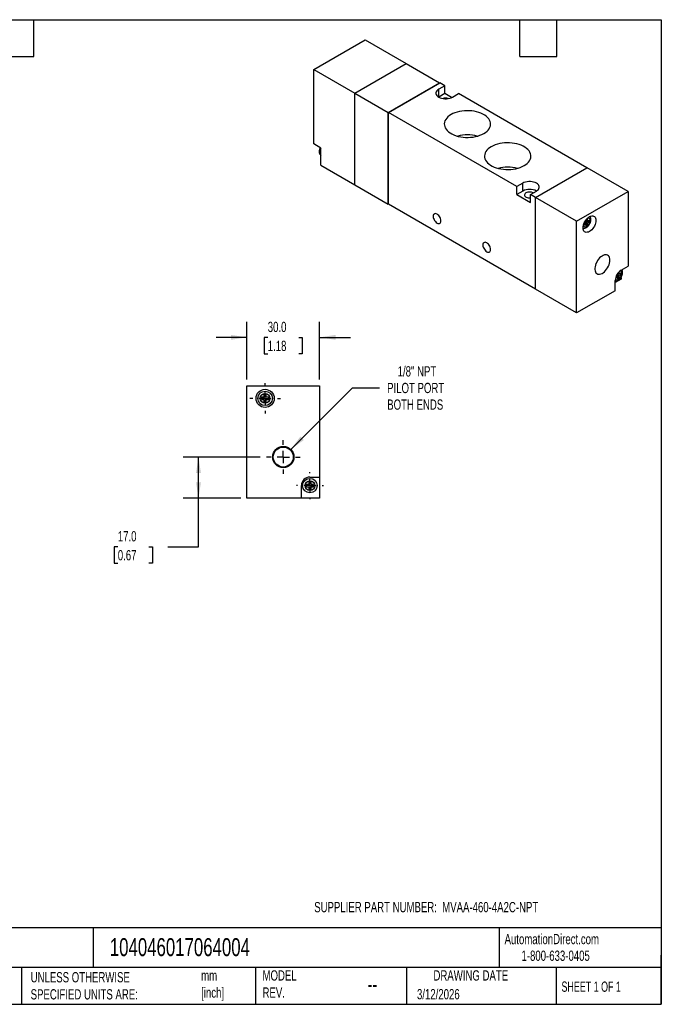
# Model space of a CAD drawing. Header units: millimetres. Extents: x 13 to 546, y 13 to 419.
# Tile 2 of 2: x 281 to 546, y 13 to 419. Entities that reach past the tile are written whole.
import ezdxf

# ---------------------------------------------------------------- set-up
doc = ezdxf.new("R2010")
doc.units = ezdxf.units.MM
doc.header["$LTSCALE"] = 2
doc.linetypes.add('SLD-Center', pattern=[19.05, 15.24, -1.27, 1.27, -1.27])
doc.linetypes.add('SLD-Solid', pattern=[0])
doc.layers.add('CENTER', color=40, linetype='SLD-Center')
doc.layers.add('DIMENSIONS', color=140, linetype='SLD-Solid', lineweight=25)
doc.layers.add('TEXT', color=140, linetype='SLD-Solid', lineweight=25)
doc.styles.add('SLDTEXTSTYLE0', font='TXT', dxfattribs={"width": 0.7})
doc.styles.add('SLDTEXTSTYLE1', font='TXT', dxfattribs={"width": 0.65})
doc.dimstyles.new('SLDDIMSTYLE0', dxfattribs={"dimtxt": 4.316016, "dimasz": 6.604, "dimexe": 0, "dimexo": 0.0625, "dimgap": 1.079004, "dimtad": 0, "dimtih": 1, "dimtoh": 1, "dimdec": 1, "dimrnd": 1e-09, "dimzin": 4, "dimdsep": 46, "dimtxsty": 'SLDTEXTSTYLE0', "dimsah": 1, "dimcen": 0.09, "dimadec": 0, "dimazin": 1, "dimtfac": 1, "dimtdec": 1, "dimtmove": 0, "dimatfit": 0, "dimfxl": 0, "dimfrac": 2, "dimtolj": 1, "dimtzin": 12, "dimarcsym": 0})
doc.dimstyles.new('SLDDIMSTYLE2', dxfattribs={"dimtxt": 4.316016, "dimasz": 6.604, "dimexe": 0, "dimexo": 0.0625, "dimgap": 1.079004, "dimtad": 0, "dimtih": 1, "dimtoh": 1, "dimdec": 1, "dimrnd": 1e-09, "dimzin": 4, "dimdsep": 46, "dimtxsty": 'SLDTEXTSTYLE0', "dimsah": 1, "dimcen": 0.09, "dimadec": 0, "dimazin": 1, "dimtfac": 1, "dimtdec": 1, "dimtofl": 0, "dimtmove": 0, "dimatfit": 3, "dimfxl": 0, "dimfrac": 2, "dimtolj": 1, "dimtzin": 12, "dimarcsym": 0})
doc.dimstyles.new('SLDDIMSTYLE4', dxfattribs={"dimtxt": 4.316016, "dimasz": 6.604, "dimexe": 0, "dimexo": 0.0625, "dimgap": 1.079004, "dimtad": 0, "dimtih": 1, "dimtoh": 1, "dimdec": 1, "dimrnd": 1e-09, "dimzin": 12, "dimdsep": 46, "dimtxsty": 'SLDTEXTSTYLE0', "dimsah": 1, "dimcen": 0, "dimadec": 0, "dimazin": 3, "dimtfac": 1, "dimtdec": 1, "dimtofl": 0, "dimtmove": 0, "dimatfit": 3, "dimfxl": 0, "dimfrac": 2, "dimtolj": 1, "dimtzin": 12, "dimarcsym": 0})

# ---------------------------------------------------------------- blocks, each defined once
blk = doc.blocks.new('_D_6')
at = {"layer": 'DIMENSIONS'}
for p, q in [((380.54, 238.59), (348.68, 238.59)), ((355.03, 221.59), (355.03, 238.59)), ((372.49, 221.59), (348.68, 221.59)), ((355.03, 201.59), (355.03, 221.59)), ((321.72, 201.59), (320.27, 201.59)), ((320.27, 201.59), (320.27, 194.73)), ((334.55, 201.59), (336, 201.59)), ((336, 201.59), (336, 194.73)), ((342.33, 201.59), (355.03, 201.59)), ((320.27, 194.73), (321.72, 194.73)), ((336, 194.73), (334.55, 194.73))]:
    blk.add_line(p, q, dxfattribs=at)
for points in [[(355.03, 238.59), (354.01, 231.98), (356.05, 231.98)], [(355.03, 221.59), (356.05, 228.19), (354.01, 228.19)]]:
    blk.add_solid(points, dxfattribs=at)
at = {"layer": 'DIMENSIONS', "char_height": 4.233, "attachment_point": 1, "style": 'SLDTEXTSTYLE0'}
for s, insert in [('17.0', (321.72, 208.01)), ('0.67', (321.72, 200.18))]:
    blk.add_mtext(s, dxfattribs=dict(at, insert=insert))
blk = doc.blocks.new('_D_7')
at = {"layer": 'DIMENSIONS'}
for p, q in [((393.15, 241.7), (418.63, 267.18)), ((418.63, 267.18), (429.74, 267.18))]:
    blk.add_line(p, q, dxfattribs=at)
blk.add_solid([(393.15, 241.7), (398.53, 245.65), (397.1, 247.09)], dxfattribs=at)
at = {"layer": 'DIMENSIONS', "char_height": 4.233, "attachment_point": 1, "style": 'SLDTEXTSTYLE0'}
for s, insert in [('1/8" NPT', (437.25, 276.07)), ('PILOT PORT', (432.91, 269.21)), ('BOTH ENDS', (432.95, 262.35))]:
    blk.add_mtext(s, dxfattribs=dict(at, insert=insert))
blk = doc.blocks.new('_D_8')
at = {"layer": 'DIMENSIONS'}
for p, q in [((375.03, 270.53), (375.03, 294.34)), ((405.03, 270.53), (405.03, 294.34)), ((375.03, 287.99), (362.33, 287.99)), ((383.62, 287.99), (382.17, 287.99)), ((382.17, 287.99), (382.17, 281.13)), ((396.44, 287.99), (397.89, 287.99)), ((397.89, 287.99), (397.89, 281.13)), ((405.03, 287.99), (417.73, 287.99)), ((382.17, 281.13), (383.62, 281.13)), ((397.89, 281.13), (396.44, 281.13))]:
    blk.add_line(p, q, dxfattribs=at)
for points in [[(375.03, 287.99), (368.43, 289), (368.43, 286.97)], [(405.03, 287.99), (411.63, 286.97), (411.63, 289)]]:
    blk.add_solid(points, dxfattribs=at)
at = {"layer": 'DIMENSIONS', "char_height": 4.233, "attachment_point": 1, "style": 'SLDTEXTSTYLE0'}
for s, insert in [('30.0', (383.62, 294.41)), ('1.18', (383.62, 286.58))]:
    blk.add_mtext(s, dxfattribs=dict(at, insert=insert))
blk = doc.blocks.new('SW_CENTERMARKSYMBOL_2')
at = {"layer": 'CENTER', "color": 0}
for p, q in [((0, 5.08), (0, 6.95)), ((-5.08, 0), (-6.95, 0)), ((0, 0), (-2.54, 0)), ((0, 0), (0, 2.54)), ((0, 0), (0, -2.54)), ((0, 0), (2.54, 0)), ((5.08, 0), (6.95, 0)), ((0, -5.08), (0, -6.95))]:
    blk.add_line(p, q, dxfattribs=at)
blk = doc.blocks.new('SW_CENTERMARKSYMBOL_3')
at = {"layer": 'CENTER', "color": 0}
for p, q in [((0, 5.08), (0, 5.54)), ((-5.08, 0), (-5.54, 0)), ((0, 0), (-2.54, 0)), ((0, 0), (0, 2.54)), ((0, 0), (0, -2.54)), ((0, 0), (2.54, 0)), ((5.08, 0), (5.54, 0)), ((0, -5.08), (0, -5.54))]:
    blk.add_line(p, q, dxfattribs=at)
blk = doc.blocks.new('SW_CENTERMARKSYMBOL_4')
at = {"layer": 'CENTER', "color": 0}
for p, q in [((0, 5.08), (0, 6.29)), ((-5.08, 0), (-6.29, 0)), ((0, 0), (-2.54, 0)), ((0, 0), (0, 2.54)), ((0, 0), (0, -2.54)), ((0, 0), (2.54, 0)), ((5.08, 0), (6.29, 0)), ((0, -5.08), (0, -6.29))]:
    blk.add_line(p, q, dxfattribs=at)

msp = doc.modelspace()

# ---------------------------------------------------------------- linework, layer by layer
for p, q in [((402.61, 398.58), (423.83, 410.83)), ((423.83, 410.83), (440.73, 401.07)), ((402.61, 398.58), (419.51, 388.83)), ((402.61, 367.8), (402.61, 398.58)), ((419.51, 388.83), (440.73, 401.07)), ((419.58, 388.79), (440.8, 401.03)), ((440.73, 401.07), (440.73, 400.99)), ((440.8, 401.03), (454.58, 393.07)), ((433.37, 380.83), (454.58, 393.07)), ((433.41, 380.81), (454.62, 393.05)), ((456.71, 391.85), (454.23, 390.42)), ((454.23, 387.15), (454.23, 390.42)), ((454.58, 393.07), (454.58, 393.03)), ((456.71, 391.85), (454.62, 393.05)), ((456.71, 388.58), (456.71, 391.85)), ((419.51, 350.94), (419.51, 388.83)), ((419.58, 388.79), (433.37, 380.83)), ((419.58, 350.9), (419.58, 388.79)), ((456.71, 388.58), (454.23, 387.15)), ((459.51, 386.96), (456.71, 388.58)), ((459.89, 387.15), (462.36, 388.58)), ((515.36, 357.99), (462.36, 388.58)), ((433.37, 342.94), (433.37, 380.83)), ((433.41, 342.92), (433.41, 380.81)), ((486.4, 350.21), (433.41, 380.81)), ((405.51, 366.13), (402.61, 367.8)), ((405.51, 359.02), (405.51, 366.13)), ((405.51, 359.02), (419.51, 350.94)), ((494.15, 345.74), (515.36, 357.99)), ((494.18, 345.72), (515.32, 357.93)), ((494.22, 345.7), (515.43, 357.95)), ((515.32, 357.93), (515.36, 357.91)), ((515.36, 357.99), (515.36, 357.91)), ((532.37, 348.17), (515.43, 357.95)), ((419.58, 350.98), (419.51, 350.94)), ((419.58, 350.9), (433.37, 342.94)), ((488.88, 351.64), (486.4, 350.21)), ((486.4, 346.94), (486.4, 350.21)), ((488.88, 348.37), (488.88, 351.64)), ((488.88, 348.37), (486.4, 346.94)), ((486.4, 346.94), (492.06, 343.68)), ((492.06, 346.94), (494.54, 348.37)), ((492.06, 343.68), (492.06, 346.94)), ((494.15, 345.74), (492.06, 346.94)), ((494.15, 307.85), (494.15, 345.74)), ((494.18, 345.72), (494.22, 345.7)), ((494.18, 307.91), (494.18, 345.72)), ((511.15, 335.92), (494.22, 345.7)), ((494.22, 307.81), (494.22, 345.7)), ((511.15, 335.92), (532.37, 348.17)), ((532.37, 348.17), (532.37, 317.39)), ((433.41, 342.96), (433.37, 342.94)), ((494.15, 307.85), (433.41, 342.92)), ((511.15, 298.04), (511.15, 335.92)), ((514.97, 335.6), (514.26, 335.19)), ((514.26, 335.19), (514.26, 334.37)), ((514.26, 335.19), (514.97, 334.78)), ((514.26, 334.37), (514.97, 334.78)), ((515.68, 336.82), (514.97, 336.41)), ((514.97, 336.41), (514.97, 335.6)), ((514.97, 336.41), (515.68, 336)), ((515.68, 336), (514.97, 335.6)), ((514.97, 335.6), (514.97, 334.78)), ((514.97, 335.6), (515.68, 335.19)), ((514.97, 334.78), (514.97, 333.96)), ((514.97, 334.78), (515.68, 334.37)), ((514.97, 333.96), (515.68, 334.37)), ((515.68, 336), (515.68, 336.82)), ((516.39, 336.41), (515.68, 336)), ((515.68, 336), (515.68, 336)), ((515.68, 336), (516.39, 335.6)), ((515.68, 335.19), (516.39, 335.6)), ((515.68, 334.37), (515.68, 335.19)), ((516.39, 335.6), (516.39, 336.41)), ((529.54, 315.75), (532.37, 317.39)), ((527.35, 312.96), (527.35, 312.53)), ((527.35, 312.53), (528.05, 312.94)), ((527.47, 313.27), (528.05, 312.94)), ((528.05, 313.75), (527.56, 313.47)), ((528.05, 314.32), (528.05, 313.75)), ((528.76, 314.16), (528.05, 313.75)), ((528.05, 313.75), (528.05, 312.94)), ((528.05, 313.75), (528.76, 313.34)), ((528.05, 312.94), (528.05, 312.12)), ((528.05, 312.94), (528.76, 312.53)), ((528.18, 314.5), (528.76, 314.16)), ((528.76, 314.98), (528.39, 314.76)), ((528.76, 314.16), (528.76, 314.98)), ((529.47, 314.57), (528.76, 314.16)), ((528.76, 314.16), (528.76, 314.16)), ((528.76, 314.16), (529.47, 313.75)), ((528.76, 313.34), (529.47, 313.75)), ((528.76, 312.53), (528.76, 313.34)), ((529.47, 313.75), (529.47, 314.57)), ((529.47, 311.96), (527.06, 310.57)), ((527.06, 307.22), (527.06, 311.47)), ((528.05, 312.12), (528.76, 312.53)), ((529.47, 312.73), (529.47, 311.96)), ((494.22, 307.89), (494.15, 307.85)), ((494.18, 307.91), (494.22, 307.89)), ((511.15, 298.04), (494.22, 307.81)), ((527.06, 307.22), (511.15, 298.04)), ((375.03, 221.59), (375.03, 267.99)), ((375.03, 267.99), (405.03, 267.99)), ((383.03, 264.29), (382.03, 264.29)), ((382.03, 264.29), (382.03, 263.29)), ((383.03, 263.29), (383.03, 264.29)), ((405.03, 267.99), (405.03, 230.29)), ((382.03, 263.29), (381.03, 263.29)), ((381.03, 263.29), (381.03, 262.29)), ((381.03, 262.29), (382.03, 262.29)), ((382.03, 262.29), (382.03, 261.29)), ((382.03, 261.29), (383.03, 261.29)), ((384.03, 263.29), (383.03, 263.29)), ((383.03, 261.29), (383.03, 262.29)), ((383.03, 262.29), (384.03, 262.29)), ((384.03, 262.29), (384.03, 263.29)), ((401.53, 228.29), (400.53, 228.29)), ((400.53, 228.29), (400.53, 227.29)), ((401.03, 230.29), (405.03, 230.29)), ((401.53, 227.29), (401.53, 228.29)), ((405.03, 230.29), (405.03, 221.59)), ((397.53, 221.59), (397.53, 226.79)), ((400.53, 227.29), (399.53, 227.29)), ((399.53, 227.29), (399.53, 226.29)), ((399.53, 226.29), (400.53, 226.29)), ((400.53, 226.29), (400.53, 225.29)), ((400.53, 225.29), (401.53, 225.29)), ((402.53, 227.29), (401.53, 227.29)), ((401.53, 225.29), (401.53, 226.29)), ((401.53, 226.29), (402.53, 226.29)), ((402.53, 226.29), (402.53, 227.29)), ((397.53, 221.59), (375.03, 221.59)), ((405.03, 221.59), (397.53, 221.59))]:
    msp.add_line(p, q)
at = {"flags": 128}
for points in [[(454.23, 390.42), (453.78, 390.11), (453.43, 389.76), (453.2, 389.38), (453.07, 388.99), (453.07, 388.58), (453.2, 388.19), (453.43, 387.81), (453.78, 387.46), (454.23, 387.15), (454.76, 386.89), (455.37, 386.69), (456.02, 386.56), (456.71, 386.49), (457.41, 386.49), (458.09, 386.56), (458.75, 386.69), (459.35, 386.89), (459.89, 387.15)], [(459.31, 379.94), (458.61, 379.49), (458.01, 379.01), (457.5, 378.48), (457.09, 377.93), (456.79, 377.36), (456.59, 376.78), (456.51, 376.18), (456.53, 375.58), (456.67, 374.99), (456.92, 374.41), (457.28, 373.85), (457.74, 373.31), (458.3, 372.81), (458.95, 372.34), (459.68, 371.92), (460.49, 371.54), (461.36, 371.22), (462.29, 370.95), (463.27, 370.75), (464.27, 370.6), (465.3, 370.52), (466.33, 370.51), (467.37, 370.55), (468.38, 370.67), (469.38, 370.84), (470.33, 371.08), (471.23, 371.37), (472.07, 371.72), (472.84, 372.12), (473.54, 372.57), (474.14, 373.05), (474.65, 373.57), (475.06, 374.12), (475.36, 374.7), (475.56, 375.28), (475.64, 375.88), (475.61, 376.48), (475.47, 377.07), (475.22, 377.65), (474.87, 378.21), (474.41, 378.75), (473.85, 379.25), (473.2, 379.72), (472.47, 380.14), (471.66, 380.52), (470.79, 380.84), (469.86, 381.11), (468.88, 381.31), (467.88, 381.46), (466.85, 381.54), (465.82, 381.55), (464.78, 381.5), (463.76, 381.39), (462.77, 381.22), (461.82, 380.98), (460.92, 380.69), (460.08, 380.34), (459.31, 379.94)], [(475.92, 366.67), (475.23, 366.22), (474.63, 365.74), (474.12, 365.22), (473.71, 364.67), (473.4, 364.1), (473.21, 363.51), (473.12, 362.91), (473.15, 362.31), (473.29, 361.72), (473.54, 361.14), (473.9, 360.58), (474.36, 360.04), (474.92, 359.54), (475.57, 359.07), (476.3, 358.65), (477.11, 358.27), (477.98, 357.95), (478.91, 357.69), (479.88, 357.48), (480.89, 357.34), (481.92, 357.26), (482.95, 357.24), (483.98, 357.29), (485, 357.4), (485.99, 357.58), (486.94, 357.81), (487.85, 358.11), (488.69, 358.46), (489.46, 358.86), (490.15, 359.3), (490.76, 359.79), (491.27, 360.31), (491.68, 360.86), (491.98, 361.43), (492.18, 362.02), (492.26, 362.61), (492.23, 363.21), (492.09, 363.8), (491.84, 364.38), (491.48, 364.95), (491.02, 365.48), (490.47, 365.99), (489.82, 366.45), (489.08, 366.88), (488.28, 367.25), (487.4, 367.57), (486.47, 367.84), (485.5, 368.04), (484.5, 368.19), (483.47, 368.27), (482.43, 368.29), (481.4, 368.24), (480.38, 368.12), (479.39, 367.95), (478.44, 367.71), (477.54, 367.42), (476.7, 367.07), (475.92, 366.67)], [(494.54, 348.37), (494.98, 348.68), (495.33, 349.03), (495.57, 349.41), (495.69, 349.81), (495.69, 350.21), (495.57, 350.6), (495.33, 350.98), (494.98, 351.33), (494.54, 351.64), (494, 351.9), (493.4, 352.1), (492.74, 352.24), (492.06, 352.31), (491.36, 352.31), (490.67, 352.24), (490.02, 352.1), (489.41, 351.9), (488.88, 351.64)], [(490.22, 347.6), (489.92, 347.38), (489.71, 347.12), (489.62, 346.85), (489.63, 346.56), (489.76, 346.29), (489.99, 346.04), (490.31, 345.83), (490.71, 345.67), (491.16, 345.57), (491.65, 345.53), (492.06, 345.55)], [(455.11, 336.1), (455.07, 336.53), (454.96, 336.99), (454.77, 337.45), (454.52, 337.88), (454.21, 338.28), (453.88, 338.61), (453.52, 338.86), (453.17, 339.02), (452.83, 339.07), (452.53, 339.03), (452.28, 338.88), (452.09, 338.64), (451.97, 338.32), (451.93, 337.94), (451.97, 337.51), (452.09, 337.05), (452.28, 336.59), (452.53, 336.16), (452.83, 335.76), (453.17, 335.43), (453.52, 335.18), (453.88, 335.02), (454.21, 334.97), (454.52, 335.01), (454.77, 335.16), (454.96, 335.4), (455.07, 335.72), (455.11, 336.1)], [(513.8, 333.21), (513.84, 333.76), (513.96, 334.35), (514.16, 334.94), (514.42, 335.53), (514.75, 336.1), (515.13, 336.63), (515.55, 337.09), (516, 337.49), (516.46, 337.8), (516.92, 338.02), (517.36, 338.14), (517.78, 338.16), (518.16, 338.07), (518.49, 337.88), (518.75, 337.6), (518.95, 337.22), (519.07, 336.78), (519.11, 336.27), (519.07, 335.71), (518.95, 335.13), (518.75, 334.53), (518.49, 333.94), (518.16, 333.38), (517.78, 332.85), (517.36, 332.39), (516.92, 331.99), (516.46, 331.68), (516, 331.46), (515.55, 331.34), (515.13, 331.32), (514.75, 331.41), (514.42, 331.6), (514.16, 331.88), (513.96, 332.25), (513.84, 332.7), (513.8, 333.21)], [(513.94, 334.26), (513.95, 334.21), (514.07, 333.91), (514.27, 333.7), (514.52, 333.58), (514.82, 333.58), (515.15, 333.67), (515.5, 333.87), (515.83, 334.15), (516.13, 334.51), (516.38, 334.92), (516.58, 335.36), (516.7, 335.79), (516.74, 336.21)], [(516.74, 336.21), (516.7, 336.58), (516.58, 336.87), (516.38, 337.09), (516.13, 337.2), (515.83, 337.21), (515.62, 337.16)], [(475.62, 324.26), (475.58, 324.7), (475.46, 325.15), (475.27, 325.61), (475.02, 326.05), (474.72, 326.44), (474.38, 326.77), (474.03, 327.02), (473.68, 327.18), (473.34, 327.24), (473.04, 327.19), (472.79, 327.05), (472.6, 326.81), (472.48, 326.49), (472.44, 326.1), (472.48, 325.67), (472.6, 325.21), (472.79, 324.75), (473.04, 324.32), (473.34, 323.93), (473.68, 323.6), (474.03, 323.35), (474.38, 323.19), (474.72, 323.13), (475.02, 323.17), (475.27, 323.32), (475.46, 323.56), (475.58, 323.88), (475.62, 324.26)], [(524.88, 319.84), (524.84, 320.39), (524.72, 320.89), (524.52, 321.31), (524.25, 321.64), (523.92, 321.88), (523.53, 322.02), (523.1, 322.06), (522.63, 322), (522.14, 321.83), (521.63, 321.56), (521.14, 321.21), (520.65, 320.77), (520.2, 320.26), (519.79, 319.69), (519.43, 319.08), (519.13, 318.44), (518.89, 317.8), (518.73, 317.15), (518.65, 316.54), (518.65, 315.96), (518.73, 315.43), (518.89, 314.97), (519.13, 314.6), (519.43, 314.31), (519.79, 314.11), (520.2, 314.02), (520.65, 314.04), (521.14, 314.15), (521.63, 314.37), (522.14, 314.68), (522.63, 315.08), (523.1, 315.56), (523.53, 316.1), (523.92, 316.69), (524.25, 317.32), (524.52, 317.96), (524.72, 318.61), (524.84, 319.24), (524.88, 319.84)], [(527.12, 312.12), (527.15, 312.07), (527.35, 311.85), (527.6, 311.74), (527.9, 311.73), (528.24, 311.83), (528.58, 312.03), (528.91, 312.31), (529.21, 312.67), (529.46, 313.08), (529.66, 313.51), (529.78, 313.95), (529.82, 314.36)], [(529.82, 314.36), (529.78, 314.73), (529.66, 315.03), (529.46, 315.24), (529.21, 315.36), (529, 315.37)]]:
    msp.add_lwpolyline(points, dxfattribs=at)
for centre, radius in [((382.53, 262.79), 3.75), ((382.53, 262.79), 3), ((382.53, 262.79), 2), ((390.03, 238.59), 4.41), ((390.03, 238.59), 4.13), ((401.03, 226.79), 3), ((401.03, 226.79), 2)]:
    msp.add_circle(centre, radius)
for centre, radius, start, end in [((457.06, 383.32), 3.42, 71.6936, 108.3064), ((466.07, 356.28), 15.27, 74.7982, 105.2018), ((407.87, 364.49), 2.72, 150.1261, 209.8739), ((482.69, 343.01), 15.27, 74.7982, 105.2018), ((491.71, 342.94), 6.12, 62.4863, 117.5191), ((491.71, 344.76), 3.2, 62.3839, 117.6263), ((532.44, 311.22), 5.38, 122.6055, 177.3945), ((401.03, 226.79), 3.5, 90, 180)]:
    msp.add_arc(centre, radius, start, end)
for points, knots in [([(405.25, 366.27), (405.24, 366.24), (405.13, 366.05), (405, 365.67), (404.88, 365.14), (404.85, 364.63), (404.9, 364.16), (405.03, 363.75), (405.23, 363.39), (405.42, 363.2), (405.51, 363.11)], [0, 0, 0, 0, 0.0280093, 0.1767138, 0.3277016, 0.4823192, 0.6216983, 0.7537515, 0.8791055, 1, 1, 1, 1]), ([(513.81, 332.99), (513.87, 332.99), (514.06, 332.96), (514.39, 333.01), (514.8, 333.13), (515.21, 333.34), (515.61, 333.64), (515.99, 334.01), (516.33, 334.45), (516.61, 334.92), (516.83, 335.43), (516.97, 335.95), (517.03, 336.35), (517.03, 336.67), (517.02, 336.97), (516.94, 337.34), (516.82, 337.67), (516.7, 337.83), (516.66, 337.88)], [0, 0, 0, 0, 0.027325, 0.091837, 0.159212, 0.230614, 0.30556, 0.382037, 0.458411, 0.534655, 0.611279, 0.688788, 0.767919, 0.788899, 0.834207, 0.904711, 0.971283, 1, 1, 1, 1]), ([(527.06, 311.13), (527.2, 311.14), (527.47, 311.16), (527.88, 311.29), (528.29, 311.5), (528.7, 311.8), (529.07, 312.17), (529.41, 312.6), (529.69, 313.08), (529.91, 313.59), (530.06, 314.11), (530.11, 314.51), (530.12, 314.83), (530.1, 315.12), (530.02, 315.5), (529.92, 315.79), (529.83, 315.91), (529.82, 315.92)], [0, 0, 0, 0, 0.067873, 0.138803, 0.213972, 0.292871, 0.373383, 0.453786, 0.534052, 0.61472, 0.696318, 0.779623, 0.80171, 0.849408, 0.923632, 0.993716, 1, 1, 1, 1])]:
    msp.add_open_spline(points, degree=3, knots=knots)
at = {"layer": 'TEXT'}
for p, q in [((12.7, 419.1), (546.1, 419.1)), ((287.02, 403.86), (287.02, 419.1)), ((487.68, 403.86), (487.68, 419.1)), ((502.92, 403.86), (502.92, 419.1)), ((546.1, 419.1), (546.1, 12.7)), ((271.78, 403.86), (287.02, 403.86)), ((487.68, 403.86), (502.92, 403.86)), ((546.1, 44.25), (12.7, 44.25)), ((311.52, 44.25), (311.52, 27.94)), ((479.15, 44.25), (479.15, 27.94)), ((546.1, 12.7), (546.1, 33.02)), ((546.1, 27.94), (12.7, 27.94)), ((282, 27.94), (282, 12.7)), ((378.6, 27.94), (378.6, 12.7)), ((440.93, 27.94), (440.93, 12.7)), ((502.7, 27.94), (502.7, 12.7)), ((12.7, 12.7), (546.1, 12.7))]:
    msp.add_line(p, q, dxfattribs=at)

# ---------------------------------------------------------------- block references
at = {"layer": 'CENTER'}
for name, p in [('SW_CENTERMARKSYMBOL_4', (382.53, 262.79)), ('SW_CENTERMARKSYMBOL_2', (390.03, 238.59)), ('SW_CENTERMARKSYMBOL_3', (401.03, 226.79))]:
    msp.add_blockref(name, p, dxfattribs=at)

# ---------------------------------------------------------------- texts
at = {"layer": 'TEXT'}
for s, insert, char_height, attachment_point, style in [('SUPPLIER PART NUMBER:  MVAA-460-4A2C-NPT', (402.81, 54.93), 4.2333, 1, 'SLDTEXTSTYLE0'), ('AutomationDirect.com', (481.39, 41.75), 4.2333, 1, 'SLDTEXTSTYLE0'), ('104046017064004', (318.42, 40), 7.4083, 1, 'SLDTEXTSTYLE0'), ('1-800-633-0405', (488.38, 34.87), 4.2333, 1, 'SLDTEXTSTYLE0'), ('UNLESS OTHERWISE ^JSPECIFIED UNITS ARE:', (285.74, 25.99), 4.2333, 1, 'SLDTEXTSTYLE0'), ('mm^J[inch]', (356.13, 26.72), 4.233, 1, 'SLDTEXTSTYLE0'), ('MODEL ^JREV.', (381.47, 26.73), 4.2333, 1, 'SLDTEXTSTYLE0'), ('DRAWING DATE', (467.45, 26.73), 4.2333, 2, 'SLDTEXTSTYLE0'), ('--', (424.86, 24.15), 6.35, 1, 'SLDTEXTSTYLE0'), ('SHEET 1 OF 1', (504.88, 22.1), 4.2333, 1, 'SLDTEXTSTYLE1'), ('3/12/2026', (445.23, 18.98), 4.233, 1, 'SLDTEXTSTYLE0')]:
    msp.add_mtext(s, dxfattribs=dict(at, insert=insert, char_height=char_height, attachment_point=attachment_point, style=style))

# ---------------------------------------------------------------- dimensions: what is measured, and where the dimension line sits
at = {"layer": 'DIMENSIONS'}
dim = msp.add_linear_dim(base=(405.03, 287.99), p1=(375.03, 267.99), p2=(405.03, 267.99), dimstyle='SLDDIMSTYLE0', dxfattribs=at)
dim.commit()
dim.dimension.update_dxf_attribs({"geometry": '_D_8', "text_midpoint": (390.03, 287.99), "dimtype": 160})
dim = msp.add_diameter_dim_2p(p1=(386.91, 235.47), p2=(393.15, 241.7), text='1/8" NPT\\PPILOT PORT\\PBOTH ENDS', dimstyle='SLDDIMSTYLE4', override={"dimpost": '<>'}, dxfattribs=at)
dim.commit()
dim.dimension.update_dxf_attribs({"geometry": '_D_7', "text_midpoint": (449.96, 267.18), "dimtype": 163})
dim = msp.add_linear_dim(base=(355.03, 238.59), p1=(375.03, 221.59), p2=(383.08, 238.59), angle=90, dimstyle='SLDDIMSTYLE2', dxfattribs=at)
dim.commit()
dim.dimension.update_dxf_attribs({"geometry": '_D_6', "text_midpoint": (355.03, 201.59), "dimtype": 160})

doc.saveas('drawing.dxf')
